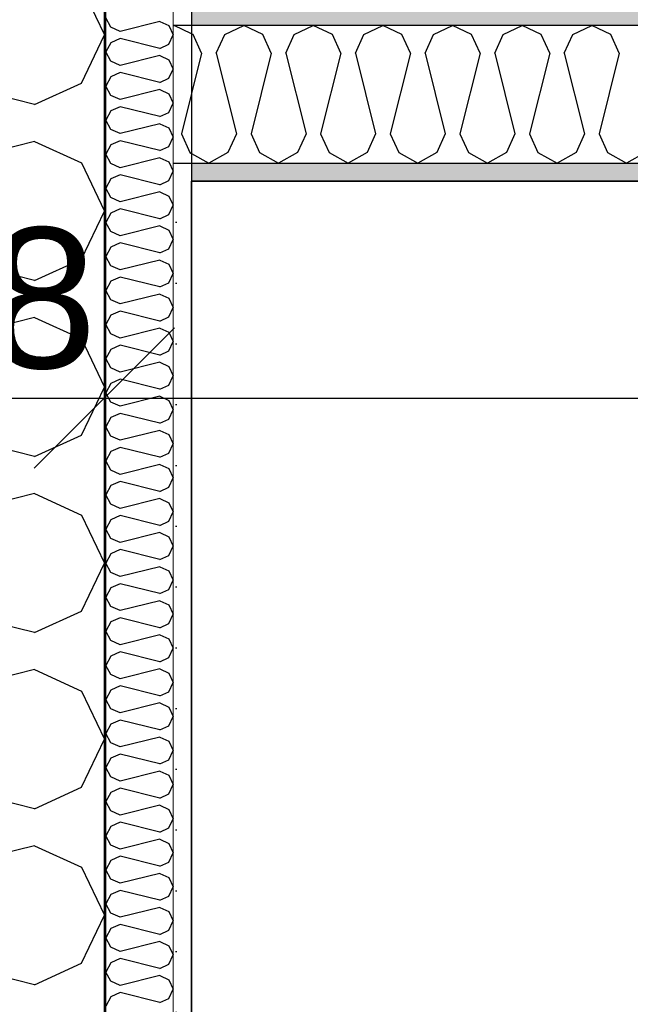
# Model space of a CAD drawing. Header units: millimetres. Extents: x -5000 to 341424, y -9235 to 550260.
# Tile 211 of 236: x 308639 to 309073, y 347065 to 347767. Entities that reach past the tile are written whole.
import ezdxf
from ezdxf.enums import TextEntityAlignment as Align

# ---------------------------------------------------------------- set-up
doc = ezdxf.new("R2010")
doc.units = ezdxf.units.MM
doc.header["$LTSCALE"] = 0.5
doc.header["$MEASUREMENT"] = 0
doc.linetypes.add('PLINE', pattern=[0])
for name, color, linetype in [('232- Ikke-bærende yttervegger (Skravur)(Nye konstruksjoner)', 7, 'Continuous'), ('232- Ikke-bærende yttervegger(Nye konstruksjoner)', 7, 'Continuous'), ('242- Ikke-bærende innervegger (Skravur)(Nye konstruksjoner)', 7, 'Continuous'), ('242- Ikke-bærende innervegger(Nye konstruksjoner)', 7, 'Continuous'), ('257- Systemhimlinger (Skravur)(Nye konstruksjoner)', 7, 'Continuous'), ('257- Systemhimlinger(Nye konstruksjoner)', 7, 'Continuous'), ('842-M___1_50 Målsetting bygning', 7, 'Continuous'), ('842-M___1_50 Målsetting bygning(Nye konstruksjoner)', 7, 'Continuous'), ('862- M___Nettoareal(Nye konstruksjoner)', 7, 'Continuous'), ('862- M___Nettoareal(Polylinje)(Nye konstruksjoner)', 7, 'Continuous'), ('862- M___Nettoareal(Tekst)(Nye konstruksjoner)', 7, 'Continuous')]:
    doc.layers.add(name, color=color, linetype=linetype)
doc.layers.add('236- Innvendig kledning og overflate(Nye konstruksjoner)', color=7, linetype='Continuous', lineweight=0)
doc.styles.add('GENERATED_STYLE_1', font='txt')
doc.styles.add('GENERATED_STYLE_3', font='arial.ttf')
doc.dimstyles.new('GENERATED_STYLE__2', dxfattribs={"dimtxt": 100, "dimasz": 95, "dimexe": 0.18, "dimexo": 0.0625, "dimgap": 0, "dimtad": 1, "dimtih": 1, "dimtoh": 1, "dimdec": 0, "dimzin": 0, "dimdsep": 46, "dimtxsty": 'GENERATED_STYLE_3', "dimblk": 'ARROWHEAD_6', "dimblk1": 'ARROWHEAD_6', "dimblk2": 'ARROWHEAD_6', "dimcen": 0.09, "dimse1": 1, "dimse2": 1, "dimclrd": 256, "dimclre": 256, "dimclrt": 256, "dimadec": 1, "dimazin": 0, "dimtfac": 1, "dimtdec": 4, "dimtmove": 0, "dimatfit": 3, "dimfxl": 1, "dimtolj": 1, "dimtzin": 0, "dimarcsym": 0})
doc.dimstyles.new('GENERATED_STYLE__4', dxfattribs={"dimtxt": 100, "dimasz": 95, "dimexe": 0.18, "dimexo": 0.0625, "dimgap": 0, "dimtad": 1, "dimdec": 0, "dimzin": 0, "dimdsep": 46, "dimtxsty": 'GENERATED_STYLE_3', "dimblk": 'ARROWHEAD_6', "dimblk1": 'ARROWHEAD_6', "dimblk2": 'ARROWHEAD_6', "dimcen": 0.09, "dimse1": 1, "dimse2": 1, "dimclrd": 256, "dimclre": 256, "dimclrt": 256, "dimadec": 1, "dimazin": 0, "dimtfac": 1, "dimtdec": 4, "dimtmove": 0, "dimatfit": 3, "dimfxl": 1, "dimtolj": 1, "dimtzin": 0, "dimarcsym": 0})
doc.dimstyles.new('GENERATED_STYLE__5', dxfattribs={"dimtxt": 100, "dimasz": 47.5, "dimexe": 0.18, "dimexo": 0.0625, "dimgap": 0, "dimtad": 1, "dimtih": 1, "dimtoh": 1, "dimdec": 0, "dimzin": 0, "dimdsep": 46, "dimtxsty": 'GENERATED_STYLE_3', "dimblk": 'ARROWHEAD_6', "dimblk1": 'ARROWHEAD_6', "dimblk2": 'ARROWHEAD_6', "dimcen": 0.09, "dimse1": 1, "dimse2": 1, "dimclrd": 256, "dimclre": 256, "dimclrt": 256, "dimadec": 1, "dimazin": 0, "dimtfac": 1, "dimtdec": 4, "dimtmove": 0, "dimatfit": 3, "dimfxl": 1, "dimtolj": 1, "dimtzin": 0, "dimarcsym": 0})
doc.dimstyles.new('GENERATED_STYLE__7', dxfattribs={"dimtxt": 100, "dimasz": 47.5, "dimexe": 0.18, "dimexo": 0.0625, "dimgap": 0, "dimtad": 1, "dimdec": 0, "dimzin": 0, "dimdsep": 46, "dimtxsty": 'GENERATED_STYLE_3', "dimblk": 'ARROWHEAD_6', "dimblk1": 'ARROWHEAD_6', "dimblk2": 'ARROWHEAD_6', "dimcen": 0.09, "dimse1": 1, "dimse2": 1, "dimclrd": 256, "dimclre": 256, "dimclrt": 256, "dimadec": 1, "dimazin": 0, "dimtfac": 1, "dimtdec": 4, "dimtmove": 0, "dimatfit": 3, "dimfxl": 1, "dimtolj": 1, "dimtzin": 0, "dimarcsym": 0})
pattern_1 = [(0, (0, 0), (0, 43.30127), [0, -25]), (0, (12.5, 21.65), (0, 43.30127), [0, -25])]

# ---------------------------------------------------------------- blocks, each defined once
blk = doc.blocks.new('Fellesrom Bygg A__6', base_point=(315918.65, 340263.57))
at = {"layer": '862- M___Nettoareal(Polylinje)(Nye konstruksjoner)', "linetype": 'PLINE', "flags": 128}
blk.add_lwpolyline([(308760.9, 343747.84), (314360.91, 343747.84), (314360.9, 345447.84), (320651.08, 345447.84), (322731.94, 342583.79), (328296.39, 346626.6), (331088.37, 342783.77), (332481.53, 343795.96), (325033.05, 354047.84), (312360.9, 354047.84), (312360.9, 352047.84), (308760.9, 352047.84)], close=True, dxfattribs=at)
at = {"layer": '862- M___Nettoareal(Tekst)(Nye konstruksjoner)', "style": 'GENERATED_STYLE_1'}
for tag, p in [('DUMMY_861', (316456.16, 340451.8)), ('ROOM_NAME', (315381.14, 340406.05)), ('DUMMY_862', (315381.14, 340263.57))]:
    blk.add_attdef(tag, text='', height=100, dxfattribs=at).set_placement(p, align=Align.TOP_LEFT)
blk = doc.blocks.new('DUSJ__18', base_point=(310799.21, 346687.01))
at = {"layer": '862- M___Nettoareal(Polylinje)(Nye konstruksjoner)', "linetype": 'PLINE', "flags": 128}
blk.add_lwpolyline([(312236.9, 346199.84), (312236.9, 347651.84), (308760.9, 347651.84), (308760.9, 346199.84)], close=True, dxfattribs=at)
at = {"layer": '862- M___Nettoareal(Tekst)(Nye konstruksjoner)', "style": 'GENERATED_STYLE_1'}
for tag, p in [('DUMMY_861', (310996.52, 346875.25)), ('ROOM_NAME', (310601.9, 346825.43)), ('DUMMY_862', (310601.9, 346687.01))]:
    blk.add_attdef(tag, text='', height=100, dxfattribs=at).set_placement(p, align=Align.TOP_LEFT)
blk = doc.blocks.new('*X203')
at = {"layer": '232- Ikke-bærende yttervegger (Skravur)(Nye konstruksjoner)', "linetype": 'PLINE'}
for p, q in [((308703.6, 347761.65), (308699.9, 347768.28)), ((308738.26, 347765.73), (308710.1, 347758.69)), ((308738.26, 347765.73), (308744.76, 347762.77)), ((308710.1, 347758.69), (308703.6, 347761.65)), ((308744.76, 347762.77), (308747.9, 347756.14)), ((308710.1, 347753.59), (308703.6, 347750.63)), ((308738.26, 347746.55), (308710.1, 347753.59)), ((308744.76, 347749.51), (308747.9, 347756.14)), ((308703.6, 347750.63), (308699.9, 347744)), ((308738.26, 347746.55), (308744.76, 347749.51)), ((308703.6, 347737.37), (308699.9, 347744)), ((308710.1, 347734.41), (308703.6, 347737.37)), ((308738.26, 347741.45), (308710.1, 347734.41)), ((308738.26, 347741.45), (308744.76, 347738.49)), ((308744.76, 347738.49), (308747.9, 347731.86)), ((308744.76, 347725.23), (308747.9, 347731.86)), ((308703.6, 347726.35), (308699.9, 347719.72)), ((308710.1, 347729.31), (308703.6, 347726.35)), ((308738.26, 347722.27), (308710.1, 347729.31)), ((308738.26, 347722.27), (308744.76, 347725.23)), ((308703.6, 347713.08), (308699.9, 347719.72)), ((308738.26, 347717.17), (308710.1, 347710.13)), ((308738.26, 347717.17), (308744.76, 347714.21)), ((308710.1, 347710.13), (308703.6, 347713.08)), ((308744.76, 347714.21), (308747.9, 347707.58)), ((308703.6, 347702.07), (308699.9, 347695.43)), ((308710.1, 347705.02), (308703.6, 347702.07)), ((308738.26, 347697.99), (308710.1, 347705.02)), ((308744.76, 347700.94), (308747.9, 347707.58)), ((308703.6, 347688.8), (308699.9, 347695.43)), ((308738.26, 347697.99), (308744.76, 347700.94)), ((308710.1, 347685.84), (308703.6, 347688.8)), ((308738.26, 347692.88), (308710.1, 347685.84)), ((308738.26, 347692.88), (308744.76, 347689.92)), ((308744.76, 347689.92), (308747.9, 347683.29)), ((308744.76, 347676.66), (308747.9, 347683.29)), ((308703.6, 347677.78), (308699.9, 347671.15)), ((308710.1, 347680.74), (308703.6, 347677.78)), ((308738.26, 347673.7), (308710.1, 347680.74)), ((308738.26, 347673.7), (308744.76, 347676.66)), ((308703.6, 347664.52), (308699.9, 347671.15)), ((308738.26, 347668.6), (308710.1, 347661.56)), ((308738.26, 347668.6), (308744.76, 347665.64)), ((308710.1, 347661.56), (308703.6, 347664.52)), ((308744.76, 347665.64), (308747.9, 347659.01)), ((308703.6, 347653.5), (308699.9, 347646.87)), ((308710.1, 347656.46), (308703.6, 347653.5)), ((308738.26, 347649.42), (308710.1, 347656.46)), ((308744.76, 347652.38), (308747.9, 347659.01)), ((308703.6, 347640.24), (308699.9, 347646.87)), ((308738.26, 347649.42), (308744.76, 347652.38)), ((308710.1, 347637.28), (308703.6, 347640.24)), ((308738.26, 347644.32), (308710.1, 347637.28)), ((308738.26, 347644.32), (308744.76, 347641.36)), ((308744.76, 347641.36), (308747.9, 347634.73)), ((308710.1, 347632.18), (308703.6, 347629.22)), ((308738.26, 347625.14), (308710.1, 347632.18)), ((308744.76, 347628.1), (308747.9, 347634.73)), ((308703.6, 347629.22), (308699.9, 347622.59)), ((308738.26, 347625.14), (308744.76, 347628.1)), ((308703.6, 347615.96), (308699.9, 347622.59)), ((308738.26, 347620.04), (308710.1, 347613)), ((308738.26, 347620.04), (308744.76, 347617.08)), ((308710.1, 347613), (308703.6, 347615.96)), ((308744.76, 347617.08), (308747.9, 347610.45)), ((308703.6, 347604.94), (308699.9, 347598.31)), ((308710.1, 347607.9), (308703.6, 347604.94)), ((308738.26, 347600.86), (308710.1, 347607.9)), ((308738.26, 347600.86), (308744.76, 347603.82)), ((308744.76, 347603.82), (308747.9, 347610.45)), ((308703.6, 347591.68), (308699.9, 347598.31)), ((308710.1, 347588.72), (308703.6, 347591.68)), ((308738.26, 347595.76), (308710.1, 347588.72)), ((308738.26, 347595.76), (308744.76, 347592.8)), ((308744.76, 347592.8), (308747.9, 347586.17)), ((308710.1, 347583.62), (308703.6, 347580.66)), ((308738.26, 347576.58), (308710.1, 347583.62)), ((308744.76, 347579.54), (308747.9, 347586.17)), ((308703.6, 347580.66), (308699.9, 347574.03)), ((308738.26, 347576.58), (308744.76, 347579.54)), ((308703.6, 347567.4), (308699.9, 347574.03)), ((308738.26, 347571.48), (308710.1, 347564.44)), ((308738.26, 347571.48), (308744.76, 347568.52)), ((308710.1, 347564.44), (308703.6, 347567.4)), ((308744.76, 347568.52), (308747.9, 347561.89)), ((308744.76, 347555.26), (308747.9, 347561.89)), ((308703.6, 347556.38), (308699.9, 347549.75)), ((308710.1, 347559.34), (308703.6, 347556.38)), ((308738.26, 347552.3), (308710.1, 347559.34)), ((308738.26, 347552.3), (308744.76, 347555.26)), ((308703.6, 347543.12), (308699.9, 347549.75)), ((308710.1, 347540.16), (308703.6, 347543.12)), ((308738.26, 347547.2), (308710.1, 347540.16)), ((308738.26, 347547.2), (308744.76, 347544.24)), ((308744.76, 347544.24), (308747.9, 347537.61)), ((308710.1, 347535.06), (308703.6, 347532.1)), ((308738.26, 347528.02), (308710.1, 347535.06)), ((308744.76, 347530.98), (308747.9, 347537.61)), ((308703.6, 347532.1), (308699.9, 347525.47)), ((308738.26, 347528.02), (308744.76, 347530.98)), ((308703.6, 347518.83), (308699.9, 347525.47)), ((308738.26, 347522.91), (308710.1, 347515.88)), ((308738.26, 347522.91), (308744.76, 347519.96)), ((308744.76, 347519.96), (308747.9, 347513.33)), ((308710.1, 347515.88), (308703.6, 347518.83)), ((308744.76, 347506.69), (308747.9, 347513.33)), ((308703.6, 347507.82), (308699.9, 347501.18)), ((308710.1, 347510.77), (308703.6, 347507.82)), ((308738.26, 347503.74), (308710.1, 347510.77)), ((308738.26, 347503.74), (308744.76, 347506.69)), ((308703.6, 347494.55), (308699.9, 347501.18)), ((308738.26, 347498.63), (308710.1, 347491.59)), ((308738.26, 347498.63), (308744.76, 347495.67)), ((308710.1, 347491.59), (308703.6, 347494.55)), ((308744.76, 347495.67), (308747.9, 347489.04)), ((308710.1, 347486.49), (308703.6, 347483.53)), ((308738.26, 347479.45), (308710.1, 347486.49)), ((308744.76, 347482.41), (308747.9, 347489.04)), ((308703.6, 347483.53), (308699.9, 347476.9)), ((308738.26, 347479.45), (308744.76, 347482.41)), ((308703.6, 347470.27), (308699.9, 347476.9)), ((308738.26, 347474.35), (308710.1, 347467.31)), ((308738.26, 347474.35), (308744.76, 347471.39)), ((308744.76, 347471.39), (308747.9, 347464.76)), ((308710.1, 347467.31), (308703.6, 347470.27)), ((308744.76, 347458.13), (308747.9, 347464.76)), ((308703.6, 347459.25), (308699.9, 347452.62)), ((308710.1, 347462.21), (308703.6, 347459.25)), ((308738.26, 347455.17), (308710.1, 347462.21)), ((308738.26, 347455.17), (308744.76, 347458.13)), ((308703.6, 347445.99), (308699.9, 347452.62)), ((308738.26, 347450.07), (308710.1, 347443.03)), ((308738.26, 347450.07), (308744.76, 347447.11)), ((308710.1, 347443.03), (308703.6, 347445.99)), ((308744.76, 347447.11), (308747.9, 347440.48)), ((308710.1, 347437.93), (308703.6, 347434.97)), ((308738.26, 347430.89), (308710.1, 347437.93)), ((308744.76, 347433.85), (308747.9, 347440.48)), ((308703.6, 347434.97), (308699.9, 347428.34)), ((308738.26, 347430.89), (308744.76, 347433.85)), ((308703.6, 347421.71), (308699.9, 347428.34)), ((308710.1, 347418.75), (308703.6, 347421.71)), ((308738.26, 347425.79), (308710.1, 347418.75)), ((308738.26, 347425.79), (308744.76, 347422.83)), ((308744.76, 347422.83), (308747.9, 347416.2)), ((308744.76, 347409.57), (308747.9, 347416.2)), ((308703.6, 347410.69), (308699.9, 347404.06)), ((308710.1, 347413.65), (308703.6, 347410.69)), ((308738.26, 347406.61), (308710.1, 347413.65)), ((308738.26, 347406.61), (308744.76, 347409.57)), ((308703.6, 347397.43), (308699.9, 347404.06)), ((308738.26, 347401.51), (308710.1, 347394.47)), ((308738.26, 347401.51), (308744.76, 347398.55)), ((308710.1, 347394.47), (308703.6, 347397.43)), ((308744.76, 347398.55), (308747.9, 347391.92)), ((308703.6, 347386.41), (308699.9, 347379.78)), ((308710.1, 347389.37), (308703.6, 347386.41)), ((308738.26, 347382.33), (308710.1, 347389.37)), ((308744.76, 347385.29), (308747.9, 347391.92)), ((308703.6, 347373.15), (308699.9, 347379.78)), ((308738.26, 347382.33), (308744.76, 347385.29)), ((308710.1, 347370.19), (308703.6, 347373.15)), ((308738.26, 347377.23), (308710.1, 347370.19)), ((308738.26, 347377.23), (308744.76, 347374.27)), ((308744.76, 347374.27), (308747.9, 347367.64)), ((308744.76, 347361.01), (308747.9, 347367.64)), ((308703.6, 347362.13), (308699.9, 347355.5)), ((308710.1, 347365.09), (308703.6, 347362.13)), ((308738.26, 347358.05), (308710.1, 347365.09)), ((308738.26, 347358.05), (308744.76, 347361.01)), ((308703.6, 347348.87), (308699.9, 347355.5)), ((308738.26, 347352.95), (308710.1, 347345.91)), ((308738.26, 347352.95), (308744.76, 347349.99)), ((308710.1, 347345.91), (308703.6, 347348.87)), ((308744.76, 347349.99), (308747.9, 347343.36)), ((308703.6, 347337.85), (308699.9, 347331.22)), ((308710.1, 347340.81), (308703.6, 347337.85)), ((308738.26, 347333.77), (308710.1, 347340.81)), ((308744.76, 347336.73), (308747.9, 347343.36)), ((308703.6, 347324.58), (308699.9, 347331.22)), ((308738.26, 347333.77), (308744.76, 347336.73)), ((308710.1, 347321.63), (308703.6, 347324.58)), ((308738.26, 347328.66), (308710.1, 347321.63)), ((308738.26, 347328.66), (308744.76, 347325.71)), ((308744.76, 347325.71), (308747.9, 347319.07)), ((308710.1, 347316.52), (308703.6, 347313.57)), ((308738.26, 347309.48), (308710.1, 347316.52)), ((308744.76, 347312.44), (308747.9, 347319.07)), ((308703.6, 347313.57), (308699.9, 347306.93)), ((308738.26, 347309.48), (308744.76, 347312.44)), ((308703.6, 347300.3), (308699.9, 347306.93)), ((308738.26, 347304.38), (308710.1, 347297.34)), ((308738.26, 347304.38), (308744.76, 347301.42)), ((308710.1, 347297.34), (308703.6, 347300.3)), ((308744.76, 347301.42), (308747.9, 347294.79)), ((308703.6, 347289.28), (308699.9, 347282.65)), ((308710.1, 347292.24), (308703.6, 347289.28)), ((308738.26, 347285.2), (308710.1, 347292.24)), ((308738.26, 347285.2), (308744.76, 347288.16)), ((308744.76, 347288.16), (308747.9, 347294.79)), ((308703.6, 347276.02), (308699.9, 347282.65)), ((308710.1, 347273.06), (308703.6, 347276.02)), ((308738.26, 347280.1), (308710.1, 347273.06)), ((308738.26, 347280.1), (308744.76, 347277.14)), ((308744.76, 347277.14), (308747.9, 347270.51)), ((308710.1, 347267.96), (308703.6, 347265)), ((308738.26, 347260.92), (308710.1, 347267.96)), ((308744.76, 347263.88), (308747.9, 347270.51)), ((308703.6, 347265), (308699.9, 347258.37)), ((308738.26, 347260.92), (308744.76, 347263.88)), ((308703.6, 347251.74), (308699.9, 347258.37)), ((308738.26, 347255.82), (308710.1, 347248.78)), ((308738.26, 347255.82), (308744.76, 347252.86)), ((308710.1, 347248.78), (308703.6, 347251.74)), ((308744.76, 347252.86), (308747.9, 347246.23)), ((308744.76, 347239.6), (308747.9, 347246.23)), ((308703.6, 347240.72), (308699.9, 347234.09)), ((308710.1, 347243.68), (308703.6, 347240.72)), ((308738.26, 347236.64), (308710.1, 347243.68)), ((308738.26, 347236.64), (308744.76, 347239.6)), ((308703.6, 347227.46), (308699.9, 347234.09)), ((308710.1, 347224.5), (308703.6, 347227.46)), ((308738.26, 347231.54), (308710.1, 347224.5)), ((308738.26, 347231.54), (308744.76, 347228.58)), ((308744.76, 347228.58), (308747.9, 347221.95)), ((308710.1, 347219.4), (308703.6, 347216.44)), ((308738.26, 347212.36), (308710.1, 347219.4)), ((308744.76, 347215.32), (308747.9, 347221.95)), ((308703.6, 347216.44), (308699.9, 347209.81)), ((308738.26, 347212.36), (308744.76, 347215.32)), ((308703.6, 347203.18), (308699.9, 347209.81)), ((308738.26, 347207.26), (308710.1, 347200.22)), ((308738.26, 347207.26), (308744.76, 347204.3)), ((308744.76, 347204.3), (308747.9, 347197.67)), ((308710.1, 347200.22), (308703.6, 347203.18)), ((308744.76, 347191.04), (308747.9, 347197.67)), ((308703.6, 347192.16), (308699.9, 347185.53)), ((308710.1, 347195.12), (308703.6, 347192.16)), ((308738.26, 347188.08), (308710.1, 347195.12)), ((308738.26, 347188.08), (308744.76, 347191.04)), ((308703.6, 347178.9), (308699.9, 347185.53)), ((308738.26, 347182.98), (308710.1, 347175.94)), ((308738.26, 347182.98), (308744.76, 347180.02)), ((308710.1, 347175.94), (308703.6, 347178.9)), ((308744.76, 347180.02), (308747.9, 347173.39)), ((308710.1, 347170.84), (308703.6, 347167.88)), ((308738.26, 347163.8), (308710.1, 347170.84)), ((308744.76, 347166.76), (308747.9, 347173.39)), ((308703.6, 347167.88), (308699.9, 347161.25)), ((308738.26, 347163.8), (308744.76, 347166.76)), ((308703.6, 347154.62), (308699.9, 347161.25)), ((308738.26, 347158.7), (308710.1, 347151.66)), ((308738.26, 347158.7), (308744.76, 347155.74)), ((308744.76, 347155.74), (308747.9, 347149.11)), ((308710.1, 347151.66), (308703.6, 347154.62)), ((308744.76, 347142.47), (308747.9, 347149.11)), ((308703.6, 347143.6), (308699.9, 347136.97)), ((308710.1, 347146.56), (308703.6, 347143.6)), ((308738.26, 347139.52), (308710.1, 347146.56)), ((308738.26, 347139.52), (308744.76, 347142.47)), ((308703.6, 347130.33), (308699.9, 347136.97)), ((308738.26, 347134.41), (308710.1, 347127.38)), ((308738.26, 347134.41), (308744.76, 347131.46)), ((308710.1, 347127.38), (308703.6, 347130.33)), ((308744.76, 347131.46), (308747.9, 347124.82)), ((308710.1, 347122.27), (308703.6, 347119.31)), ((308738.26, 347115.23), (308710.1, 347122.27)), ((308744.76, 347118.19), (308747.9, 347124.82)), ((308703.6, 347119.31), (308699.9, 347112.68)), ((308703.6, 347106.05), (308699.9, 347112.68)), ((308738.26, 347115.23), (308744.76, 347118.19)), ((308710.1, 347103.09), (308703.6, 347106.05)), ((308738.26, 347110.13), (308710.1, 347103.09)), ((308738.26, 347110.13), (308744.76, 347107.17)), ((308744.76, 347107.17), (308747.9, 347100.54)), ((308744.76, 347093.91), (308747.9, 347100.54)), ((308703.6, 347095.03), (308699.9, 347088.4)), ((308710.1, 347097.99), (308703.6, 347095.03)), ((308738.26, 347090.95), (308710.1, 347097.99)), ((308738.26, 347090.95), (308744.76, 347093.91)), ((308703.6, 347081.77), (308699.9, 347088.4)), ((308738.26, 347085.85), (308710.1, 347078.81)), ((308738.26, 347085.85), (308744.76, 347082.89)), ((308710.1, 347078.81), (308703.6, 347081.77)), ((308744.76, 347082.89), (308747.9, 347076.26)), ((308703.6, 347070.75), (308699.9, 347064.12)), ((308710.1, 347073.71), (308703.6, 347070.75)), ((308738.26, 347066.67), (308710.1, 347073.71)), ((308744.76, 347069.63), (308747.9, 347076.26)), ((308738.26, 347066.67), (308744.76, 347069.63))]:
    blk.add_line(p, q, dxfattribs=at)
blk = doc.blocks.new('*X206')
at = {"layer": '232- Ikke-bærende yttervegger (Skravur)(Nye konstruksjoner)', "linetype": 'PLINE'}
for p, q in [((308682.69, 347790.4), (308698.9, 347756.14)), ((308682.69, 347721.88), (308698.9, 347756.14)), ((308649.09, 347706.59), (308503.62, 347742.96)), ((308649.09, 347706.59), (308682.69, 347721.88)), ((308649.09, 347680.23), (308503.62, 347643.86)), ((308649.09, 347680.23), (308682.69, 347664.94)), ((308682.69, 347664.94), (308698.9, 347630.68)), ((308682.69, 347596.42), (308698.9, 347630.68)), ((308649.09, 347581.14), (308503.62, 347617.51)), ((308649.09, 347581.14), (308682.69, 347596.42)), ((308649.09, 347554.78), (308503.62, 347518.41)), ((308649.09, 347554.78), (308682.69, 347539.49)), ((308682.69, 347539.49), (308698.9, 347505.23)), ((308682.69, 347470.97), (308698.9, 347505.23)), ((308649.09, 347455.68), (308503.62, 347492.05)), ((308649.09, 347455.68), (308682.69, 347470.97)), ((308649.09, 347429.33), (308503.62, 347392.96)), ((308649.09, 347429.33), (308682.69, 347414.04)), ((308682.69, 347414.04), (308698.9, 347379.78)), ((308682.69, 347345.52), (308698.9, 347379.78)), ((308649.09, 347330.23), (308503.62, 347366.6)), ((308649.09, 347330.23), (308682.69, 347345.52)), ((308649.09, 347303.87), (308503.62, 347267.5)), ((308649.09, 347303.87), (308682.69, 347288.58)), ((308682.69, 347288.58), (308698.9, 347254.32)), ((308682.69, 347220.06), (308698.9, 347254.32)), ((308649.09, 347204.78), (308503.62, 347241.15)), ((308649.09, 347204.78), (308682.69, 347220.06)), ((308649.09, 347178.42), (308503.62, 347142.05)), ((308649.09, 347178.42), (308682.69, 347163.13)), ((308682.69, 347163.13), (308698.9, 347128.87)), ((308682.69, 347094.61), (308698.9, 347128.87)), ((308649.09, 347079.32), (308503.62, 347115.69)), ((308649.09, 347079.32), (308682.69, 347094.61))]:
    blk.add_line(p, q, dxfattribs=at)
blk = doc.blocks.new('*X280')
at = {"layer": '242- Ikke-bærende innervegger (Skravur)(Nye konstruksjoner)', "linetype": 'PLINE'}
for p, q in [((308747.9, 347762.55), (308748.52, 347762.84)), ((308760.9, 347756.98), (308748.52, 347762.84)), ((308760.9, 347714.37), (308753.73, 347685.67)), ((308753.73, 347685.67), (308759.77, 347672.4)), ((308759.77, 347672.4), (308760.9, 347671.77))]:
    blk.add_line(p, q, dxfattribs=at)
blk = doc.blocks.new('*X282')
at = {"layer": '242- Ikke-bærende innervegger (Skravur)(Nye konstruksjoner)', "linetype": 'PLINE'}
for p, q in [((308784.56, 347756.44), (308798.09, 347762.84)), ((308811.63, 347756.44), (308798.09, 347762.84)), ((308834.13, 347756.44), (308847.67, 347762.84)), ((308861.21, 347756.44), (308847.67, 347762.84)), ((308883.7, 347756.44), (308897.24, 347762.84)), ((308910.78, 347756.44), (308897.24, 347762.84)), ((308933.28, 347756.44), (308946.82, 347762.84)), ((308960.35, 347756.44), (308946.82, 347762.84)), ((308982.85, 347756.44), (308996.39, 347762.84)), ((309009.93, 347756.44), (308996.39, 347762.84)), ((309032.43, 347756.44), (309045.97, 347762.84)), ((309059.5, 347756.44), (309045.97, 347762.84)), ((308762.06, 347756.44), (308760.9, 347756.98)), ((308768.1, 347743.16), (308762.06, 347756.44)), ((308778.51, 347743.16), (308784.56, 347756.44)), ((308817.67, 347743.16), (308811.63, 347756.44)), ((308828.09, 347743.16), (308834.13, 347756.44)), ((308867.25, 347743.16), (308861.21, 347756.44)), ((308877.66, 347743.16), (308883.7, 347756.44)), ((308916.82, 347743.16), (308910.78, 347756.44)), ((308927.24, 347743.16), (308933.28, 347756.44)), ((308966.4, 347743.16), (308960.35, 347756.44)), ((308976.81, 347743.16), (308982.85, 347756.44)), ((309015.97, 347743.16), (309009.93, 347756.44)), ((309026.39, 347743.16), (309032.43, 347756.44)), ((309065.54, 347743.16), (309059.5, 347756.44)), ((308768.1, 347743.16), (308760.9, 347714.37)), ((308778.51, 347743.16), (308792.89, 347685.67)), ((308817.67, 347743.16), (308803.3, 347685.67)), ((308828.09, 347743.16), (308842.46, 347685.67)), ((308867.25, 347743.16), (308852.88, 347685.67)), ((308877.66, 347743.16), (308892.03, 347685.67)), ((308916.82, 347743.16), (308902.45, 347685.67)), ((308927.24, 347743.16), (308941.61, 347685.67)), ((308966.4, 347743.16), (308952.02, 347685.67)), ((308976.81, 347743.16), (308991.18, 347685.67)), ((309015.97, 347743.16), (309001.6, 347685.67)), ((309026.39, 347743.16), (309040.76, 347685.67)), ((309065.54, 347743.16), (309051.17, 347685.67)), ((308792.89, 347685.67), (308786.85, 347672.4)), ((308803.3, 347685.67), (308809.34, 347672.4)), ((308842.46, 347685.67), (308836.42, 347672.4)), ((308852.88, 347685.67), (308858.92, 347672.4)), ((308892.03, 347685.67), (308885.99, 347672.4)), ((308902.45, 347685.67), (308908.49, 347672.4)), ((308941.61, 347685.67), (308935.57, 347672.4)), ((308952.02, 347685.67), (308958.07, 347672.4)), ((308991.18, 347685.67), (308985.14, 347672.4)), ((309001.6, 347685.67), (309007.64, 347672.4)), ((309040.76, 347685.67), (309034.72, 347672.4)), ((309051.17, 347685.67), (309057.21, 347672.4)), ((308760.9, 347671.77), (308773.31, 347664.84)), ((308786.85, 347672.4), (308773.31, 347664.84)), ((308809.34, 347672.4), (308822.88, 347664.84)), ((308836.42, 347672.4), (308822.88, 347664.84)), ((308858.92, 347672.4), (308872.46, 347664.84)), ((308885.99, 347672.4), (308872.46, 347664.84)), ((308908.49, 347672.4), (308922.03, 347664.84)), ((308935.57, 347672.4), (308922.03, 347664.84)), ((308958.07, 347672.4), (308971.6, 347664.84)), ((308985.14, 347672.4), (308971.6, 347664.84)), ((309007.64, 347672.4), (309021.18, 347664.84)), ((309034.72, 347672.4), (309021.18, 347664.84)), ((309057.21, 347672.4), (309070.75, 347664.84)), ((309084.29, 347672.4), (309070.75, 347664.84))]:
    blk.add_line(p, q, dxfattribs=at)
blk = doc.blocks.new('*D694')
at = {"layer": '842-M___1_50 Målsetting bygning(Nye konstruksjoner)', "linetype": 'PLINE'}
for p, q in [((309795.43, 349277.84), (309895.43, 349177.84)), ((309939.18, 349227.84), (309751.68, 349227.84)), ((309845.43, 347762.84), (309845.43, 349227.84)), ((309795.43, 347812.84), (309895.43, 347712.84)), ((309939.18, 347762.84), (309751.68, 347762.84))]:
    blk.add_line(p, q, dxfattribs=at)
at = {"layer": '842-M___1_50 Målsetting bygning(Nye konstruksjoner)', "char_height": 100, "attachment_point": 7, "rotation": 90, "style": 'GENERATED_STYLE_3'}
for s, insert in [('\\A1;{\\pql;\\fArial|b0|i0|c0|p0;\\W1.000000;220}', (309825.43, 349223.44)), ('\\A1;{\\pql;\\fArial|b0|i0|c0|p0;\\W1.000000;1\xa0465}', (309825.43, 348323.75)), ('\\A1;{\\pql;\\fArial|b0|i0|c0|p0;\\W1.000000;98}', (309824.01, 347784.27))]:
    blk.add_mtext(s, dxfattribs=dict(at, insert=insert))
blk = doc.blocks.new('ARROWHEAD_6')
at = {"linetype": 'Continuous'}
for p, q in [((-0.5, -0.5), (0.5, 0.5)), ((0, 0), (-1, 0))]:
    blk.add_line(p, q, dxfattribs=at)
blk = doc.blocks.new('*D877')
at = {"layer": '842-M___1_50 Målsetting bygning', "linetype": 'PLINE'}
for p, q in [((308450.9, 342243.19), (308450.9, 342430.69)), ((308698.9, 342243.19), (308698.9, 342430.69)), ((308500.9, 342386.94), (308400.9, 342286.94)), ((308748.9, 342386.94), (308648.9, 342286.94)), ((308375.9, 342336.94), (308450.9, 342336.94)), ((308450.9, 342336.94), (308698.9, 342336.94)), ((308698.9, 342336.94), (314422.9, 342336.94))]:
    blk.add_line(p, q, dxfattribs=at)
at = {"layer": '842-M___1_50 Målsetting bygning', "insert": (308460.49, 342356.94), "char_height": 100, "attachment_point": 7, "rotation": 359.99995, "style": 'GENERATED_STYLE_3'}
blk.add_mtext('\\A1;{\\pql;\\fArial|b0|i0|c0|p0;\\W1.000000;248}', dxfattribs=at)
blk = doc.blocks.new('*D878')
at = {"layer": '842-M___1_50 Målsetting bygning', "linetype": 'PLINE'}
for p, q in [((308698.9, 342243.19), (308698.9, 342430.69)), ((314422.9, 342243.19), (314422.9, 342430.69)), ((308748.9, 342386.94), (308648.9, 342286.94)), ((314472.9, 342386.94), (314372.9, 342286.94)), ((308698.9, 342336.94), (314422.9, 342336.94))]:
    blk.add_line(p, q, dxfattribs=at)
at = {"layer": '842-M___1_50 Målsetting bygning', "insert": (311389.3, 342356.94), "char_height": 100, "attachment_point": 7, "rotation": 359.99995, "style": 'GENERATED_STYLE_3'}
blk.add_mtext('\\A1;{\\pql;\\fArial|b0|i0|c0|p0;\\W1.000000;5\xa0724}', dxfattribs=at)
blk = doc.blocks.new('*D1076')
at = {"layer": '257- Systemhimlinger(Nye konstruksjoner)', "linetype": 'PLINE'}
for p, q in [((308760.9, 346263.15), (308760.9, 346356.9)), ((309298.9, 346263.15), (309298.9, 346356.9)), ((308785.9, 346335.02), (308735.9, 346285.02)), ((309323.9, 346335.02), (309273.9, 346285.02)), ((308723.4, 346310.02), (308760.9, 346310.02)), ((308760.9, 346310.02), (309298.9, 346310.02))]:
    blk.add_line(p, q, dxfattribs=at)
at = {"layer": '257- Systemhimlinger(Nye konstruksjoner)', "insert": (308915.49, 346330.02), "char_height": 100, "attachment_point": 7, "style": 'GENERATED_STYLE_3'}
blk.add_mtext('\\A1;{\\pql;\\fArial|b0|i0|c0|p0;\\W1.000000;538}', dxfattribs=at)
blk = doc.blocks.new('*D1084')
at = {"layer": '257- Systemhimlinger(Nye konstruksjoner)', "linetype": 'PLINE'}
for p, q in [((312167.08, 347651.84), (312167.08, 347689.34)), ((312192.08, 347626.84), (312142.08, 347676.84)), ((312213.96, 347651.84), (312120.21, 347651.84)), ((312167.08, 347225.84), (312167.08, 347651.84)), ((312142.08, 347250.84), (312192.08, 347200.84)), ((312213.96, 347225.84), (312120.21, 347225.84))]:
    blk.add_line(p, q, dxfattribs=at)
at = {"layer": '257- Systemhimlinger(Nye konstruksjoner)', "insert": (312147.08, 347324.44), "char_height": 100, "attachment_point": 7, "rotation": 90, "style": 'GENERATED_STYLE_3'}
blk.add_mtext('\\A1;{\\pql;\\fArial|b0|i0|c0|p0;\\W1.000000;426}', dxfattribs=at)
blk = doc.blocks.new('*D1486')
at = {"layer": '842-M___1_50 Målsetting bygning(Nye konstruksjoner)', "linetype": 'PLINE'}
for p, q in [((308450.9, 347403.6), (308450.9, 347591.1)), ((308698.9, 347403.6), (308698.9, 347591.1)), ((308500.9, 347547.35), (308400.9, 347447.35)), ((308748.9, 347547.35), (308648.9, 347447.35)), ((308375.9, 347497.35), (308450.9, 347497.35)), ((308450.9, 347497.35), (308698.9, 347497.35))]:
    blk.add_line(p, q, dxfattribs=at)
at = {"layer": '842-M___1_50 Målsetting bygning(Nye konstruksjoner)', "insert": (308460.49, 347517.35), "char_height": 100, "attachment_point": 7, "style": 'GENERATED_STYLE_3'}
blk.add_mtext('\\A1;{\\pql;\\fArial|b0|i0|c0|p0;\\W1.000000;248}', dxfattribs=at)
blk = doc.blocks.new('*D1487')
at = {"layer": '842-M___1_50 Målsetting bygning(Nye konstruksjoner)', "linetype": 'PLINE'}
for p, q in [((308698.9, 347403.6), (308698.9, 347591.1)), ((312249.9, 347403.6), (312249.9, 347591.1)), ((308748.9, 347547.35), (308648.9, 347447.35)), ((312299.9, 347547.35), (312199.9, 347447.35)), ((308698.9, 347497.35), (312249.9, 347497.35))]:
    blk.add_line(p, q, dxfattribs=at)
at = {"layer": '842-M___1_50 Målsetting bygning(Nye konstruksjoner)', "insert": (310302.81, 347517.35), "char_height": 100, "attachment_point": 7, "style": 'GENERATED_STYLE_3'}
blk.add_mtext('\\A1;{\\pql;\\fArial|b0|i0|c0|p0;\\W1.000000;3\xa0551}', dxfattribs=at)

msp = doc.modelspace()

# ---------------------------------------------------------------- hatches: boundary and pattern name
at = {"layer": '232- Ikke-bærende yttervegger (Skravur)(Nye konstruksjoner)', "linetype": 'Continuous'}
msp.add_hatch(color=256, dxfattribs=at).paths.add_polyline_path([(308698.9, 352108.84), (308698.9, 345466.84), (308699.9, 345466.84), (308699.9, 352108.84)])
h = msp.add_hatch(dxfattribs=at)
h.set_pattern_fill('Prikker_tett', color=256, style=0, pattern_type=2)
h.set_pattern_definition(pattern_1)
h.paths.add_polyline_path([(308760.9, 347762.84), (308760.9, 347775.84), (308747.9, 347775.84), (308747.9, 347762.84)])
h = msp.add_hatch(dxfattribs=at)
h.set_pattern_fill('Prikker_tett', color=256, style=0, pattern_type=2)
h.set_pattern_definition(pattern_1)
h.paths.add_polyline_path([(308760.9, 347651.84), (308760.9, 347664.84), (308747.9, 347664.84), (308747.9, 347651.84)])
h = msp.add_hatch(dxfattribs=at)
h.set_pattern_fill('Prikker_tett', color=256, style=0, pattern_type=2)
h.set_pattern_definition(pattern_1)
h.paths.add_polyline_path([(308760.9, 346199.84), (308760.9, 347651.84), (308747.9, 347651.84), (308747.9, 346199.84)])
at = {"layer": '242- Ikke-bærende innervegger (Skravur)(Nye konstruksjoner)', "linetype": 'Continuous'}
h = msp.add_hatch(dxfattribs=at)
h.set_pattern_fill('Prikker_tett', color=256, style=0, pattern_type=2)
h.set_pattern_definition(pattern_1)
h.paths.add_polyline_path([(312236.9, 347775.84), (308760.9, 347775.84), (308760.9, 347762.84), (312236.9, 347762.84)])
h = msp.add_hatch(dxfattribs=at)
h.set_pattern_fill('Prikker_tett', color=256, style=0, pattern_type=2)
h.set_pattern_definition(pattern_1)
h.paths.add_polyline_path([(308760.9, 347651.84), (312236.9, 347651.84), (312236.9, 347664.84), (308760.9, 347664.84)])

# ---------------------------------------------------------------- linework, layer by layer
at = {"layer": '232- Ikke-bærende yttervegger(Nye konstruksjoner)', "linetype": 'PLINE'}
for p, q in [((308698.9, 345466.84), (308698.9, 352108.84)), ((308699.9, 345466.84), (308699.9, 352060.84)), ((308760.9, 347762.84), (308747.9, 347762.84)), ((308760.9, 347762.84), (308747.9, 347762.84)), ((308747.9, 347664.84), (308760.9, 347664.84)), ((308747.9, 347664.84), (308760.9, 347664.84))]:
    msp.add_line(p, q, dxfattribs=at)
at = {"layer": '236- Innvendig kledning og overflate(Nye konstruksjoner)', "linetype": 'PLINE'}
for p, q in [((308747.9, 347762.84), (308747.9, 349002.84)), ((308747.9, 347762.84), (308747.9, 347664.84)), ((308747.9, 347762.84), (308747.9, 347664.84)), ((308747.9, 346186.84), (308747.9, 347664.84))]:
    msp.add_line(p, q, dxfattribs=at)
at = {"layer": '236- Innvendig kledning og overflate(Nye konstruksjoner)', "linetype": 'PLINE', "flags": 128}
for points in [[(308760.9, 346199.84), (308760.9, 347651.84)], [(308760.9, 347651.84), (312236.9, 347651.84)]]:
    msp.add_lwpolyline(points, dxfattribs=at)
at = {"layer": '242- Ikke-bærende innervegger(Nye konstruksjoner)', "linetype": 'PLINE'}
for p, q in [((312236.9, 347762.84), (308760.9, 347762.84)), ((308760.9, 347664.84), (312236.9, 347664.84))]:
    msp.add_line(p, q, dxfattribs=at)
at = {"layer": '257- Systemhimlinger (Skravur)(Nye konstruksjoner)', "linetype": 'PLINE', "flags": 128}
msp.add_lwpolyline([(308760.9, 347651.84), (312236.91, 347651.84), (312236.91, 346199.84), (308760.9, 346199.84)], close=True, dxfattribs=at)

# ---------------------------------------------------------------- block references
at = {"layer": '232- Ikke-bærende yttervegger(Nye konstruksjoner)'}
for name in ['*X206', '*X203']:
    msp.add_blockref(name, (0, 0), dxfattribs=at)
at = {"layer": '242- Ikke-bærende innervegger(Nye konstruksjoner)'}
for name in ['*X280', '*X282']:
    msp.add_blockref(name, (0, 0), dxfattribs=at)
at = {"layer": '862- M___Nettoareal(Nye konstruksjoner)', "linetype": 'Continuous'}
for name, p in [('Fellesrom Bygg A__6', (315918.65, 340263.57)), ('DUSJ__18', (310799.21, 346687.01))]:
    msp.add_blockref(name, p, dxfattribs=at)

# ---------------------------------------------------------------- dimensions: what is measured, and where the dimension line sits
at = {"layer": '257- Systemhimlinger(Nye konstruksjoner)', "linetype": 'Continuous'}
dim = msp.add_linear_dim(base=(312167.08, 347651.84), p1=(310498.9, 347225.84), p2=(308760.9, 347651.84), angle=90, dimstyle='GENERATED_STYLE__7', dxfattribs=at)
dim.commit()
dim.dimension.update_dxf_attribs({"geometry": '*D1084', "text_midpoint": (312097.08, 347438.59), "dimtype": 160, "text_rotation": 90})
dim = msp.add_linear_dim(base=(309298.9, 346310.02), p1=(308760.9, 347651.84), p2=(309298.9, 346625.84), dimstyle='GENERATED_STYLE__5', dxfattribs=at)
dim.commit()
dim.dimension.update_dxf_attribs({"geometry": '*D1076', "text_midpoint": (309029.65, 346380.02), "dimtype": 160})
at = {"layer": '842-M___1_50 Målsetting bygning', "linetype": 'Continuous'}
for base, p1, p2, picture, middle in [((308698.9, 342336.94), (308450.9, 347897.84), (308698.9, 347897.84), '*D877', (308574.64, 342406.94)), ((314422.9, 342336.94), (308698.9, 347897.84), (314422.91, 344535.84), '*D878', (311560.85, 342406.94))]:
    dim = msp.add_linear_dim(base=base, p1=p1, p2=p2, angle=359.99995, dimstyle='GENERATED_STYLE__4', dxfattribs=at)
    dim.commit()
    dim.dimension.update_dxf_attribs({"geometry": picture, "text_midpoint": middle, "dimtype": 160, "text_rotation": 359.99995})
at = {"layer": '842-M___1_50 Målsetting bygning(Nye konstruksjoner)', "linetype": 'Continuous'}
dim = msp.add_linear_dim(base=(309845.43, 349227.84), p1=(310498.9, 347762.84), p2=(308550.9, 349227.84), angle=90, dimstyle='GENERATED_STYLE__4', dxfattribs=at)
dim.commit()
dim.dimension.update_dxf_attribs({"geometry": '*D694', "text_midpoint": (309775.43, 348495.29), "dimtype": 160, "text_rotation": 90})
for base, p1, p2, picture, middle in [((308698.9, 347497.35), (308450.9, 347897.84), (308698.9, 347897.84), '*D1486', (308574.65, 347567.35)), ((312249.9, 347497.35), (308698.9, 347897.84), (312249.9, 347707.34), '*D1487', (310474.35, 347567.35))]:
    dim = msp.add_linear_dim(base=base, p1=p1, p2=p2, dimstyle='GENERATED_STYLE__2', dxfattribs=at)
    dim.commit()
    dim.dimension.update_dxf_attribs({"geometry": picture, "text_midpoint": middle, "dimtype": 160})

doc.saveas('drawing.dxf')
